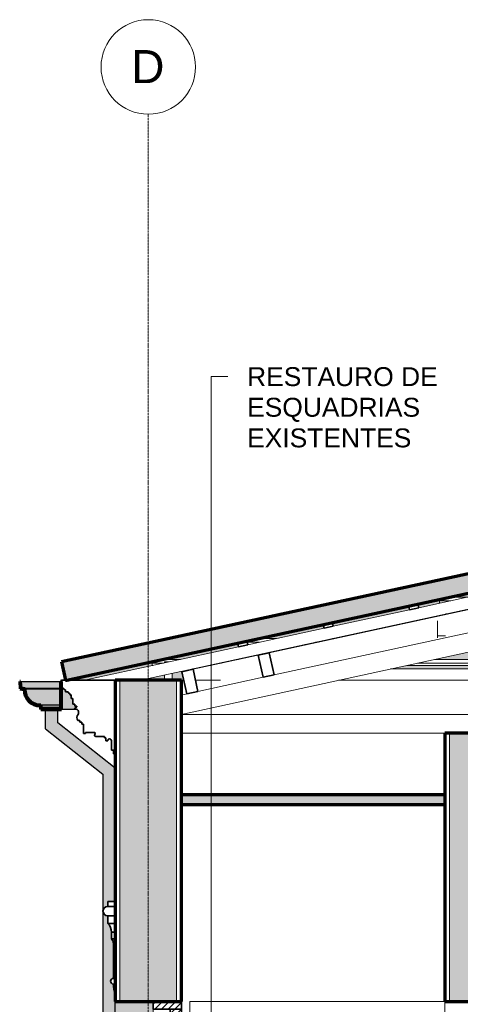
# Model space of a CAD drawing. Header units: millimetres. Extents: x -21497 to 35032, y -1993 to 8822.
# Tile 2 of 25: x -18854 to -16522, y 3615 to 8822. Entities that reach past the tile are written whole.
import ezdxf

# ---------------------------------------------------------------- set-up
doc = ezdxf.new("R2010")
doc.units = ezdxf.units.MM
doc.linetypes.add('_Traço - ponto', pattern=[16, 12, -2, 0, -2])
for name, color, linetype, lineweight in [('A-CLNG', 13, 'Continuous', 25), ('A-CLNG-PATT', 13, 'Continuous', 25), ('A-DOOR', 31, 'Continuous', 18), ('A-GENM', 13, 'Continuous', 18), ('A-GLAZ-CWMG', 51, 'Continuous', 18), ('A-ROOF', 132, 'Continuous', 25), ('A-ROOF-MCUT', 132, 'Continuous', 70), ('A-ROOF-OTLN', 132, 'Continuous', 25), ('A-ROOF-PATT', 132, 'Continuous', 25), ('A-WALL', 113, 'Continuous', 18), ('A-WALL-PATT', 111, 'Continuous', 70), ('G-ANNO-TEXT', 231, 'Continuous', 9), ('S-GRID', 1, 'Continuous', 9), ('S-GRID-IDEN', 1, 'Continuous', 9)]:
    doc.layers.add(name, color=color, linetype=linetype, lineweight=lineweight)
doc.styles.add('Arial_2', font='arial.ttf', dxfattribs={"height": 175})
doc.styles.add('Arial_3', font='arial.ttf', dxfattribs={"height": 100})
pattern_1 = [(45, (-9383.743, 3294.04), (-17.67767, 17.67767), [])]

# ---------------------------------------------------------------- blocks, each defined once
blk = doc.blocks.new('Door_CV_Sem Chanfre - Door_CV_Sem Chanfre-4335708-CORTE E - MANTER _ CONSTRUIR')
at = {"layer": 'A-DOOR'}
h = blk.add_hatch(dxfattribs=at)
h.set_pattern_fill('FP_1', color=256, style=0, pattern_type=2)
h.set_pattern_definition(pattern_1)
h.paths.add_polyline_path([(-18148.5, 3590), (-17998.5, 3590), (-17998.5, 3630), (-18148.5, 3630)], flags=0)
h = blk.add_hatch(dxfattribs=at)
h.set_pattern_fill('FP_1', color=256, style=0, pattern_type=2)
h.set_pattern_definition(pattern_1)
h.paths.add_polyline_path([(-17998.5, 1030), (-17998.5, 1130), (-18008.5, 1130), (-18008.5, 1840), (-17998.5, 1840), (-17998.5, 1940), (-18058.5, 1940), (-18058.5, 1840), (-18048.5, 1840), (-18048.5, 1130), (-18058.5, 1130), (-18058.5, 1030)], flags=0)
h.paths.add_polyline_path([(-17998.5, 2235), (-17998.5, 2245), (-18058.5, 2245), (-18058.5, 2235)], flags=0)
h.paths.add_polyline_path([(-18058.5, 2540), (-17998.5, 2540), (-17998.5, 2550), (-18058.5, 2550)], flags=0)
h.paths.add_polyline_path([(-17998.5, 2845), (-17998.5, 2855), (-18058.5, 2855), (-18058.5, 2845)], flags=0)
h.paths.add_polyline_path([(-17998.5, 3150), (-17998.5, 3250), (-18008.5, 3250), (-18008.5, 3490), (-17998.5, 3490), (-17998.5, 3590), (-18058.5, 3590), (-18058.5, 3490), (-18048.5, 3490), (-18048.5, 3250), (-18058.5, 3250), (-18058.5, 3150)], flags=0)
at = {"layer": 'A-DOOR', "lineweight": 35}
for p, q in [((-18148.5, 3630), (-18148.5, 3590)), ((-17998.5, 3630), (-18148.5, 3630)), ((-17998.5, 3590), (-17998.5, 3630)), ((-18148.5, 3590), (-17998.5, 3590)), ((-17998.5, 3590), (-18058.5, 3590)), ((-18058.5, 3590), (-18058.5, 3490)), ((-17998.5, 3490), (-17998.5, 3590)), ((-18058.5, 3490), (-18048.5, 3490)), ((-18048.5, 3490), (-18048.5, 3250)), ((-18008.5, 3250), (-18008.5, 3490)), ((-18008.5, 3490), (-17998.5, 3490)), ((-18048.5, 3250), (-18058.5, 3250)), ((-18058.5, 3250), (-18058.5, 3150)), ((-17998.5, 3250), (-18008.5, 3250)), ((-17998.5, 3150), (-17998.5, 3250)), ((-18058.5, 3150), (-17998.5, 3150)), ((-18026, 3150), (-18031, 3150)), ((-18031, 3150), (-18031, 2855)), ((-18026, 2855), (-18026, 3150)), ((-17998.5, 2855), (-18058.5, 2855)), ((-18058.5, 2855), (-18058.5, 2845)), ((-18058.5, 2845), (-17998.5, 2845)), ((-18031, 2855), (-18026, 2855)), ((-18026, 2845), (-18031, 2845)), ((-18031, 2845), (-18031, 2550)), ((-18026, 2550), (-18026, 2845)), ((-17998.5, 2845), (-17998.5, 2855)), ((-17998.5, 2550), (-18058.5, 2550)), ((-18058.5, 2550), (-18058.5, 2540)), ((-18058.5, 2540), (-17998.5, 2540)), ((-18031, 2550), (-18026, 2550)), ((-18026, 2540), (-18031, 2540)), ((-18031, 2540), (-18031, 2245)), ((-18026, 2245), (-18026, 2540)), ((-17998.5, 2540), (-17998.5, 2550)), ((-17998.5, 2245), (-18058.5, 2245)), ((-18058.5, 2245), (-18058.5, 2235)), ((-18031, 2245), (-18026, 2245)), ((-17998.5, 2235), (-17998.5, 2245)), ((-18058.5, 2235), (-17998.5, 2235)), ((-18026, 2235), (-18031, 2235)), ((-18031, 2235), (-18031, 1940)), ((-18026, 1940), (-18026, 2235)), ((-17998.5, 1940), (-18058.5, 1940)), ((-18058.5, 1940), (-18058.5, 1840)), ((-18031, 1940), (-18026, 1940)), ((-17998.5, 1840), (-17998.5, 1940)), ((-18058.5, 1840), (-18048.5, 1840)), ((-18048.5, 1840), (-18048.5, 1130)), ((-18008.5, 1130), (-18008.5, 1840)), ((-18008.5, 1840), (-17998.5, 1840)), ((-18048.5, 1130), (-18058.5, 1130)), ((-18058.5, 1130), (-18058.5, 1030)), ((-17998.5, 1130), (-18008.5, 1130)), ((-17998.5, 1030), (-17998.5, 1130)), ((-18058.5, 1030), (-17998.5, 1030))]:
    blk.add_line(p, q, dxfattribs=at)
at = {"layer": 'A-DOOR'}
for p, q in [((-18148.5, 1030), (-18148.5, 3590)), ((-18058.5, 3250), (-18058.5, 3490)), ((-17998.5, 3490), (-17998.5, 3250)), ((-18058.5, 2855), (-18058.5, 3150)), ((-17998.5, 3150), (-17998.5, 2855)), ((-18058.5, 2550), (-18058.5, 2845)), ((-17998.5, 2845), (-17998.5, 2550)), ((-18058.5, 2245), (-18058.5, 2540)), ((-17998.5, 2540), (-17998.5, 2245)), ((-18058.5, 1940), (-18058.5, 2235)), ((-17998.5, 2235), (-17998.5, 1940)), ((-18058.5, 1130), (-18058.5, 1840)), ((-17998.5, 1840), (-17998.5, 1130))]:
    blk.add_line(p, q, dxfattribs=at)
blk = doc.blocks.new('Rectangular Mullion - 2x5 cm-4253627-CORTE E - MANTER _ CONSTRUIR')
at = {"layer": 'A-GLAZ-CWMG'}
for p, q in [((-18153.5, 5419.4), (-18153.5, 5426.8)), ((-18153.5, 5407.2), (-18153.5, 5419.4)), ((-18092.8, 5419.4), (-18153.5, 5419.4)), ((-18098.3, 5438.8), (-18003.4, 5438.8)), ((-17786.1, 5419.4), (-17795.6, 5419.4)), ((-17706.2, 5438.8), (-17696.7, 5438.8)), ((-16474.7, 5419.4), (-16748.5, 5419.4)), ((-16659, 5438.8), (-16474.7, 5438.8)), ((-16434.7, 5438.8), (-15937.2, 5438.8)), ((-15937.2, 5419.4), (-16434.7, 5419.4)), ((-15858.6, 5419.4), (-15897.2, 5419.4)), ((-15761.4, 5438.8), (-15399.7, 5438.8)), ((-15399.7, 5419.4), (-15705, 5419.4)), ((-15359.7, 5438.8), (-15186, 5438.8)), ((-15186, 5419.4), (-15359.7, 5419.4)), ((-15036, 5438.8), (-14862.2, 5438.8)), ((-14862.2, 5419.4), (-15036, 5419.4)), ((-14822.2, 5438.8), (-14460.6, 5438.8)), ((-14517, 5419.4), (-14822.2, 5419.4)), ((-14324.8, 5419.4), (-14363.4, 5419.4)), ((-14284.8, 5438.8), (-13787.3, 5438.8)), ((-13787.3, 5419.4), (-14284.8, 5419.4)), ((-13747.3, 5438.8), (-13562.9, 5438.8)), ((-13473.5, 5419.4), (-13747.3, 5419.4)), ((-13091.3, 5438.8), (-13049.1, 5438.8)), ((-12959.7, 5419.4), (-13001.9, 5419.4)), ((-12218.6, 5438.8), (-12124.4, 5438.8)), ((-12068.5, 5419.4), (-12129.2, 5419.4)), ((-12068.5, 5426.7), (-12068.5, 5419.4)), ((-12068.5, 5419.4), (-12068.5, 5407.2)), ((-18153.5, 5407.2), (-18148.7, 5407.2)), ((-17851.5, 5407.2), (-17842, 5407.2)), ((-16804.4, 5407.2), (-16474.7, 5407.2)), ((-16434.7, 5407.2), (-15937.2, 5407.2)), ((-15897.2, 5407.2), (-15823.4, 5407.2)), ((-15669.8, 5407.2), (-15399.7, 5407.2)), ((-15359.7, 5407.2), (-15186, 5407.2)), ((-15036, 5407.2), (-14862.2, 5407.2)), ((-14822.2, 5407.2), (-14552.2, 5407.2)), ((-14398.6, 5407.2), (-14324.8, 5407.2)), ((-14284.8, 5407.2), (-13787.3, 5407.2)), ((-13747.3, 5407.2), (-13417.6, 5407.2)), ((-12946, 5407.2), (-12903.8, 5407.2)), ((-12073.3, 5407.2), (-12068.5, 5407.2))]:
    blk.add_line(p, q, dxfattribs=at)
blk = doc.blocks.new('Rectangular Mullion - 2x5 cm-4253628-CORTE E - MANTER _ CONSTRUIR')
at = {"layer": 'A-GLAZ-CWMG', "lineweight": 35}
for p, q in [((-17651, 5535.7), (-17699.8, 5525.1)), ((-17699.8, 5525.1), (-17695.6, 5505.5)), ((-17646.7, 5516.1), (-17651, 5535.7)), ((-17695.6, 5505.5), (-17646.7, 5516.1))]:
    blk.add_line(p, q, dxfattribs=at)
blk = doc.blocks.new('Rectangular Mullion - 2x5 cm-4253642-CORTE E - MANTER _ CONSTRUIR')
at = {"layer": 'A-GLAZ-CWMG'}
for p, q in [((-17646.4, 5529.4), (-17646.4, 5536.8)), ((-17646.4, 5517.3), (-17646.4, 5529.4)), ((-17585.7, 5529.4), (-17646.4, 5529.4)), ((-17591.2, 5548.8), (-17496.3, 5548.8)), ((-17279, 5529.4), (-17288.6, 5529.4)), ((-17199.1, 5548.8), (-17189.6, 5548.8)), ((-16178.1, 5529.4), (-16241.4, 5529.4)), ((-15937.2, 5529.4), (-16024.5, 5529.4)), ((-15399.7, 5529.4), (-15897.2, 5529.4)), ((-15186, 5529.4), (-15359.7, 5529.4)), ((-14862.2, 5529.4), (-15036, 5529.4)), ((-14324.8, 5529.4), (-14822.2, 5529.4)), ((-14197.5, 5529.4), (-14284.8, 5529.4)), ((-13980.6, 5529.4), (-14043.9, 5529.4)), ((-13579.4, 5548.8), (-13556.2, 5548.8)), ((-13466.8, 5529.4), (-13508.9, 5529.4)), ((-12725.7, 5548.8), (-12631.5, 5548.8)), ((-12575.6, 5529.4), (-12636.3, 5529.4)), ((-12575.6, 5536.7), (-12575.6, 5529.4)), ((-12575.6, 5529.4), (-12575.6, 5517.3)), ((-17646.4, 5517.3), (-17641.6, 5517.3)), ((-17344.5, 5517.3), (-17334.9, 5517.3)), ((-16297.3, 5517.3), (-16142.9, 5517.3)), ((-15989.3, 5517.3), (-15937.2, 5517.3)), ((-15897.2, 5517.3), (-15399.7, 5517.3)), ((-15359.7, 5517.3), (-15186, 5517.3)), ((-15036, 5517.3), (-14862.2, 5517.3)), ((-14822.2, 5517.3), (-14324.8, 5517.3)), ((-14284.8, 5517.3), (-14232.7, 5517.3)), ((-14079.1, 5517.3), (-13924.7, 5517.3)), ((-13453, 5517.3), (-13410.9, 5517.3)), ((-12580.4, 5517.3), (-12575.6, 5517.3))]:
    blk.add_line(p, q, dxfattribs=at)
blk = doc.blocks.new('Rectangular Mullion - 2x5 cm-4253644-CORTE E - MANTER _ CONSTRUIR')
at = {"layer": 'A-GLAZ-CWMG'}
for p, q in [((-16632.2, 5749.4), (-16632.2, 5756.8)), ((-16632.2, 5737.3), (-16632.2, 5749.4)), ((-16571.5, 5749.4), (-16632.2, 5749.4)), ((-16632.2, 5737.3), (-16627.4, 5737.3)), ((-16577, 5768.8), (-16482.1, 5768.8)), ((-16330.3, 5737.3), (-16320.8, 5737.3)), ((-16264.9, 5749.4), (-16274.4, 5749.4)), ((-16185, 5768.8), (-16175.4, 5768.8)), ((-15283.1, 5737.3), (-15186, 5737.3)), ((-15186, 5749.4), (-15227.2, 5749.4)), ((-14994.8, 5749.4), (-15036, 5749.4)), ((-15036, 5737.3), (-14938.9, 5737.3)), ((-14612.5, 5768.8), (-14570.4, 5768.8)), ((-14480.9, 5749.4), (-14523.1, 5749.4)), ((-14467.2, 5737.3), (-14425, 5737.3)), ((-13739.9, 5768.8), (-13645.6, 5768.8)), ((-13589.7, 5749.4), (-13650.4, 5749.4)), ((-13594.5, 5737.3), (-13589.7, 5737.3)), ((-13589.7, 5756.7), (-13589.7, 5749.4)), ((-13589.7, 5749.4), (-13589.7, 5737.3))]:
    blk.add_line(p, q, dxfattribs=at)
blk = doc.blocks.new('Rectangular Mullion - 2x5 cm-4253647-CORTE E - MANTER _ CONSTRUIR')
at = {"layer": 'A-GLAZ-CWMG', "lineweight": 35}
for p, q in [((-17198.6, 5633.8), (-17247.4, 5623.2)), ((-17194.3, 5614.3), (-17198.6, 5633.8)), ((-17247.4, 5623.2), (-17243.2, 5603.7)), ((-17243.2, 5603.7), (-17194.3, 5614.3))]:
    blk.add_line(p, q, dxfattribs=at)
blk = doc.blocks.new('Rectangular Mullion - 2x5 cm-4253648-CORTE E - MANTER _ CONSTRUIR')
at = {"layer": 'A-GLAZ-CWMG', "lineweight": 35}
for p, q in [((-16746.1, 5732), (-16795, 5721.4)), ((-16741.9, 5712.4), (-16746.1, 5732)), ((-16795, 5721.4), (-16790.8, 5701.8)), ((-16790.8, 5701.8), (-16741.9, 5712.4))]:
    blk.add_line(p, q, dxfattribs=at)
blk = doc.blocks.new('Rectangular Mullion - 6x12 cm-3933650-CORTE E - MANTER _ CONSTRUIR')
at = {"layer": 'A-GLAZ-CWMG'}
for p, q in [((-16597.7, 5679.3), (-16588.2, 5679.3)), ((-15550.6, 5679.3), (-15186, 5679.3)), ((-15036, 5679.3), (-14671.4, 5679.3)), ((-14199.8, 5679.3), (-14157.6, 5679.3)), ((-16642.5, 5667.5), (-16642.5, 5669.5)), ((-16642.5, 5562.8), (-16642.5, 5643.4)), ((-16642.5, 5553.8), (-16642.5, 5562.8)), ((-16600.8, 5562.8), (-16642.5, 5562.8)), ((-15186, 5562.8), (-16087.2, 5562.8)), ((-16079.4, 5548.3), (-15186, 5548.3)), ((-14134.8, 5562.8), (-15036, 5562.8)), ((-15036, 5548.3), (-14142.5, 5548.3)), ((-13621, 5562.8), (-13663.2, 5562.8)), ((-13596.1, 5548.3), (-13579.4, 5548.3)), ((-13579.4, 5553.8), (-13579.4, 5548.3))]:
    blk.add_line(p, q, dxfattribs=at)
blk = doc.blocks.new('Rectangular Mullion - 4x6_3-3925204-CORTE E - MANTER _ CONSTRUIR')
at = {"layer": 'A-GLAZ-CWMG'}
for p, q in [((-18067.2, 5426), (-18087.2, 5426)), ((-18087.2, 5426), (-18087.2, 5420.6)), ((-18062.3, 5426), (-18067.2, 5426)), ((-18047.2, 5328.7), (-18047.2, 5364.8)), ((-18087.2, 5328.7), (-18087.2, 5356.1))]:
    blk.add_line(p, q, dxfattribs=at)
blk = doc.blocks.new('Rectangular Mullion - 4x6_3-3931011-CORTE E - MANTER _ CONSTRUIR')
at = {"layer": 'A-GLAZ-CWMG'}
for p, q in [((-15384.6, 6006.9), (-15106.8, 6067.2)), ((-15106.8, 6067.2), (-15093.4, 6005.6)), ((-18213.6, 5328.7), (-15093.4, 6005.6)), ((-15837.1, 5908.8), (-15433.5, 5996.3)), ((-16289.5, 5810.6), (-15885.9, 5898.2)), ((-16741.9, 5712.5), (-16338.3, 5800)), ((-17194.3, 5614.3), (-16790.8, 5701.9)), ((-17646.7, 5516.1), (-17243.2, 5603.7)), ((-18510.7, 5328.7), (-17695.6, 5505.5)), ((-18587.1, 5247.7), (-18589.2, 5257.4)), ((-18587.1, 5247.7), (-18582.3, 5248.7))]:
    blk.add_line(p, q, dxfattribs=at)
blk = doc.blocks.new('Rectangular Mullion - 6x12 cm 2-4082039-CORTE E - MANTER _ CONSTRUIR')
at = {"layer": 'A-GLAZ-CWMG'}
for p, q in [((-16427.4, 5714.1), (-17532.9, 5474.3)), ((-17591.5, 5461.6), (-17600.1, 5459.7))]:
    blk.add_line(p, q, dxfattribs=at)
blk = doc.blocks.new('Rectangular Mullion - 6x12 cm-4082038-CORTE E - MANTER _ CONSTRUIR')
at = {"layer": 'A-GLAZ-CWMG', "lineweight": 35}
for p, q in [((-17532.9, 5474.3), (-17591.5, 5461.6)), ((-17507.4, 5357), (-17532.9, 5474.3)), ((-17591.5, 5461.6), (-17566.1, 5344.3)), ((-17566.1, 5344.3), (-17507.4, 5357))]:
    blk.add_line(p, q, dxfattribs=at)
blk = doc.blocks.new('Rectangular Mullion - 6x12 cm-3933674-CORTE E - MANTER _ CONSTRUIR')
at = {"layer": 'A-GLAZ-CWMG'}
for p, q in [((-17984.1, 5376.4), (-17984.1, 5378.5)), ((-17939.2, 5388.2), (-17929.7, 5388.2)), ((-16892.1, 5388.2), (-15768.1, 5388.2)), ((-15614.6, 5388.2), (-15186, 5388.2)), ((-15036, 5388.2), (-14607.4, 5388.2)), ((-14453.9, 5388.2), (-13329.9, 5388.2)), ((-12858.3, 5388.2), (-12816.1, 5388.2))]:
    blk.add_line(p, q, dxfattribs=at)
blk = doc.blocks.new('tesoura3 - tesoura-4028632-CORTE E - MANTER _ CONSTRUIR')
at = {"layer": 'A-GENM'}
for p, q in [((-15115.4, 6066.3), (-15186, 6066.3)), ((-15186, 6066.3), (-15186, 6050)), ((-15036, 6066.3), (-15106.6, 6066.3)), ((-15036, 6050), (-15036, 6066.3)), ((-15186, 5985.5), (-15186, 5976.4)), ((-15036, 5859.6), (-15036, 5985.5)), ((-15220.6, 5853.2), (-16334.7, 5611.5)), ((-15159.9, 5764), (-15186, 5860.7)), ((-15035.7, 5860.6), (-15060, 5763.6)), ((-15017.6, 5856.7), (-15035.7, 5860.6)), ((-13844.9, 5602.3), (-14959, 5844)), ((-17998.5, 5148.2), (-15159.9, 5764)), ((-15186, 5758.4), (-15186, 5147.8)), ((-15060, 5763.6), (-12303.5, 5165.5)), ((-15036, 5147.8), (-15036, 5758.4)), ((-16393.4, 5598.7), (-17507.4, 5357)), ((-12672.2, 5347.9), (-13786.3, 5589.6)), ((-16202.6, 5537.8), (-15186, 5187.8)), ((-15186, 5240.7), (-16108.4, 5558.3)), ((-14113.6, 5558.3), (-15036, 5240.7)), ((-15036, 5187.8), (-14019.4, 5537.8)), ((-17566.1, 5344.3), (-17911.3, 5269.4)), ((-12303.4, 5267.8), (-12613.6, 5335.1)), ((-17969.9, 5256.7), (-17998.5, 5250.5)), ((-15186, 5187.8), (-15186, 5240.7)), ((-15036, 5240.7), (-15036, 5187.8)), ((-12303.5, 5147.8), (-17998.5, 5147.8)), ((-15186, 5147.8), (-15036, 5147.8))]:
    blk.add_line(p, q, dxfattribs=at)
blk = doc.blocks.new('Rectangular Mullion - 6x12 cm 2-4082040-CORTE E - MANTER _ CONSTRUIR')
at = {"layer": 'A-GLAZ-CWMG'}
blk.add_line((-17600.1, 5459.7), (-17936.7, 5386.7), dxfattribs=at)
blk = doc.blocks.new('Rectangular Mullion - 6x12 cm-4082041-CORTE E - MANTER _ CONSTRUIR')
at = {"layer": 'A-GLAZ-CWMG', "lineweight": 35}
for p, q in [((-17936.7, 5386.7), (-17995.3, 5374)), ((-17995.3, 5374), (-17969.9, 5256.7)), ((-17911.3, 5269.4), (-17936.7, 5386.7)), ((-17969.9, 5256.7), (-17911.3, 5269.4))]:
    blk.add_line(p, q, dxfattribs=at)
blk = doc.blocks.new('ornamento esquadrias - ornamento esquadrias-4133635-CORTE E - MANTER _ CONSTRUIR')
at = {"layer": 'A-GENM', "lineweight": 35}
for p, q in [((-18388.5, 4158), (-18388.5, 4133)), ((-18348.5, 4158), (-18388.5, 4158)), ((-18348.5, 4133), (-18388.5, 4133)), ((-18388.5, 4133), (-18348.5, 4133)), ((-18348.5, 4133), (-18348.5, 4158)), ((-18348.5, 4083), (-18348.5, 4133)), ((-18388.5, 4083), (-18348.5, 4083)), ((-18388.5, 4083), (-18388.5, 4043)), ((-18348.5, 4083), (-18388.5, 4083)), ((-18348.5, 4043), (-18348.5, 4083)), ((-18348.5, 4043), (-18388.5, 4043)), ((-18388.5, 4043), (-18348.5, 4043)), ((-18348.5, 3996.3), (-18348.5, 4043)), ((-18368.5, 3996.3), (-18348.5, 3996.3)), ((-18368.5, 3996.3), (-18368.5, 3961.3)), ((-18348.5, 3996.3), (-18368.5, 3996.3)), ((-18348.5, 3961.3), (-18368.5, 3961.3)), ((-18368.5, 3961.3), (-18348.5, 3961.3)), ((-18348.5, 3961.3), (-18348.5, 3996.3)), ((-18348.5, 3938), (-18348.5, 3961.3)), ((-18358.5, 3938), (-18358.5, 3752.1)), ((-18348.5, 3938), (-18358.5, 3938)), ((-18358.5, 3938), (-18348.5, 3938)), ((-18348.5, 3669.1), (-18348.5, 3938))]:
    blk.add_line(p, q, dxfattribs=at)
at = {"layer": 'A-GENM'}
blk.add_line((-18412.3, 4106.4), (-18413.4, 4106.4), dxfattribs=at)
at = {"layer": 'A-GENM', "lineweight": 35}
for centre, radius, start, end in [((-18388.5, 4108), 25, 90, 270), ((-18429.3, 3997.9), 60.8, 358.5402, 47.8736), ((-18395.1, 3936.1), 36.7, 2.8606, 43.4472), ((-18358.5, 3737.1), 15, 90, 270), ((-18221.3, 3720.6), 137.2, 179.3469, 202.0203)]:
    blk.add_arc(centre, radius, start, end, dxfattribs=at)
at = {"layer": 'A-GENM'}
for points, knots in [([(-18413.4, 4106.4), (-18413.6, 4108), (-18413.5, 4110.4), (-18412.9, 4113.7), (-18412.3, 4115.8), (-18411.6, 4117.5), (-18410.9, 4119.2), (-18410, 4120.9), (-18408.9, 4122.5), (-18407.7, 4124.1), (-18406.2, 4125.7), (-18404.7, 4127.1), (-18403.9, 4127.7), (-18403.7, 4127.8)], [0, 0, 0, 0, 0.1428571, 0.2142857, 0.2857143, 0.3214286, 0.3571429, 0.4285714, 0.4642857, 0.5, 0.5714286, 0.625, 0.6398573, 0.6398573, 0.6398573, 0.6398573]), ([(-18402.8, 4128.5), (-18402.6, 4128.6), (-18401.2, 4129.6), (-18398.9, 4130.8), (-18395.8, 4132), (-18392.7, 4132.7), (-18390.2, 4133), (-18388.5, 4133)], [0.6668937, 0.6668937, 0.6668937, 0.6668937, 0.6785714, 0.7857143, 0.8392857, 0.8928571, 1, 1, 1, 1]), ([(-18412.4, 4100.6), (-18412.4, 4100.8), (-18412.6, 4101.4), (-18412.8, 4102.3), (-18413.3, 4104.2), (-18413.4, 4105.6), (-18413.4, 4106.4)], [0.7916781, 0.7916781, 0.7916781, 0.7916781, 0.8125, 0.84375, 0.875, 1, 1, 1, 1]), ([(-18388.5, 4083), (-18390.2, 4083), (-18393.6, 4083.4), (-18398.4, 4084.9), (-18402.9, 4087.3), (-18406.7, 4090.7), (-18409.4, 4094.1), (-18410.8, 4096.6), (-18411.4, 4098.1), (-18411.9, 4099.2), (-18412.1, 4099.9), (-18412.3, 4100.3)], [0, 0, 0, 0, 0.125, 0.25, 0.375, 0.5, 0.625, 0.6875, 0.71875, 0.75, 0.7815481, 0.7815481, 0.7815481, 0.7815481]), ([(-18361.6, 3951), (-18361.6, 3951), (-18361.5, 3950.8), (-18361.4, 3950.5), (-18361.3, 3950.2)], [-0.4178293, -0.4178293, -0.4178293, -0.4178293, -0.41666667, -0.38785965, -0.38785965, -0.38785965, -0.38785965])]:
    blk.add_open_spline(points, degree=3, knots=knots, dxfattribs=at)
blk = doc.blocks.new('Generic Models 1 - Generic Models 24-4258923-CORTE E - MANTER _ CONSTRUIR')
at = {"layer": 'A-GENM', "lineweight": 25}
blk.add_hatch(color=254, dxfattribs=at).paths.add_polyline_path([(-18433.5, 867.5), (-18433.5, 1230), (-18348.5, 1315), (-18348.5, 3669.1), (-18356.1, 3695.1), (-18358.5, 3722.1), (-18369.1, 3726.5), (-18373.5, 3737.1), (-18369.1, 3747.7), (-18358.5, 3752.1), (-18358.5, 3938), (-18361.4, 3950.5), (-18368.5, 3961.3), (-18368.5, 3996.4), (-18373.4, 4021.9), (-18388.5, 4043), (-18388.5, 4083), (-18403.2, 4087.8), (-18412.3, 4100.3), (-18412.3, 4115.7), (-18403.2, 4128.2), (-18388.5, 4133), (-18388.5, 4158), (-18348.5, 4158), (-18348.5, 4864.4), (-18651.9, 5103.8), (-18651.9, 5173.8), (-18716.9, 5173.8), (-18716.9, 5072.3), (-18413.5, 4832.9), (-18413.5, 1341.9), (-18498.5, 1256.9), (-18498.5, 907.5), (-18533.5, 907.5), (-18533.5, 867.5), (-18458.5, 867.5)], flags=0)
at = {"layer": 'A-GENM', "color": 5, "lineweight": 25}
for p, q in [((-18716.9, 5072.3), (-18716.9, 5173.8)), ((-18651.9, 5103.8), (-18651.9, 5173.8)), ((-18348.5, 4864.4), (-18651.9, 5103.8)), ((-18716.9, 5072.3), (-18413.5, 4832.9)), ((-18413.5, 4832.9), (-18413.5, 1341.9))]:
    blk.add_line(p, q, dxfattribs=at)
blk = doc.blocks.new('ORNAMENTO SUPERIOR - ORNAMENTO SUPERIOR-4323885-CORTE E - MANTER _ CONSTRUIR')
at = {"layer": 'A-GENM', "lineweight": 35}
for p, q in [((-18348.2, 5328.7), (-18632.3, 5328.7)), ((-18632.3, 5328.7), (-18632.3, 5287.4)), ((-18348.2, 4938.7), (-18348.2, 5328.7)), ((-18632.3, 5287.4), (-18622.3, 5287.4)), ((-18622.3, 5287.4), (-18622.3, 5282.4)), ((-18622.3, 5282.4), (-18617.3, 5282.4)), ((-18617.3, 5282.4), (-18617.3, 5277.4)), ((-18617.3, 5277.4), (-18612.3, 5277.4)), ((-18612.3, 5277.4), (-18612.3, 5267.4)), ((-18612.3, 5267.4), (-18597.3, 5267.4)), ((-18597.3, 5267.4), (-18597.3, 5262.4)), ((-18597.3, 5262.4), (-18592.3, 5262.4)), ((-18592.3, 5262.4), (-18592.3, 5257.4)), ((-18592.3, 5257.4), (-18587.3, 5257.4)), ((-18587.3, 5257.4), (-18587.3, 5252.4)), ((-18587.3, 5252.4), (-18582.3, 5252.4)), ((-18582.3, 5252.4), (-18582.3, 5232.4)), ((-18582.3, 5232.4), (-18572.3, 5232.4)), ((-18572.3, 5232.4), (-18572.3, 5202.4)), ((-18572.3, 5202.4), (-18562.3, 5202.4)), ((-18552.3, 5187.4), (-18566, 5176.7)), ((-18562.3, 5202.4), (-18562.3, 5192.4)), ((-18562.3, 5192.4), (-18552.3, 5192.4)), ((-18552.3, 5192.4), (-18552.3, 5187.4)), ((-18546.2, 5116.7), (-18536.2, 5116.7)), ((-18536.2, 5116.7), (-18536.2, 5106.7)), ((-18536.2, 5106.7), (-18526.2, 5106.7)), ((-18526.2, 5106.7), (-18526.2, 5096.7)), ((-18526.2, 5096.7), (-18516.2, 5096.7)), ((-18516.2, 5096.7), (-18516.2, 5046.7)), ((-18506.2, 5046.7), (-18506.2, 5051.7)), ((-18506.2, 5051.7), (-18456.2, 5051.7)), ((-18516.2, 5046.7), (-18506.2, 5046.7)), ((-18452.1, 5031.7), (-18406.2, 5031.7)), ((-18406.2, 5031.7), (-18406.2, 5023.7)), ((-18406.2, 5023.7), (-18398.2, 5023.7)), ((-18398.2, 5023.7), (-18398.2, 5008.7)), ((-18398.2, 5008.7), (-18388.2, 5008.7)), ((-18368.2, 5009.1), (-18368.2, 4958.7)), ((-18368.2, 4958.7), (-18358.2, 4958.7)), ((-18358.2, 4958.7), (-18358.2, 4938.7)), ((-18358.2, 4938.7), (-18348.2, 4938.7))]:
    blk.add_line(p, q, dxfattribs=at)
for centre, radius, start, end in [((-18561.2, 5158.3), 19, 325.4597, 104.5403), ((-18529.3, 5131.7), 22.6, 135.8597, 221.7664), ((-18461.7, 5046.7), 7.42, 317.6422, 42.3578), ((-18452.1, 5037.5), 5.84, 134.5404, 270), ((-18378.2, 5009.1), 10, 0, 182.8227)]:
    blk.add_arc(centre, radius, start, end, dxfattribs=at)
blk = doc.blocks.new('Grid - Head Grid-11506-CORTE E - MANTER _ CONSTRUIR')
at = {"layer": 'S-GRID-IDEN'}
blk.add_circle((-673.5, 8571.9), 250, dxfattribs=at)

msp = doc.modelspace()

# ---------------------------------------------------------------- hatches: boundary and pattern name
at = {"layer": 'A-CLNG-PATT', "lineweight": 18}
msp.add_hatch(color=171, dxfattribs=at).paths.add_polyline_path([(-17998.492, 4671.934), (-16603.492, 4671.934), (-16603.492, 4721.934), (-17998.492, 4721.934)], flags=0)
at = {"layer": 'A-ROOF-OTLN'}
for points in [[(-18831.451, 5286.726), (-18638.899, 5286.726), (-18638.899, 5322.609), (-18849.46, 5322.173), (-18846.359, 5286.726)], [(-18633.899, 5173.798), (-18550.74, 5173.798), (-18551.188, 5174.438), (-18566.006, 5176.69), (-18552.311, 5187.389), (-18552.745, 5192.389), (-18562.311, 5192.389), (-18562.311, 5202.389), (-18572.311, 5202.389), (-18572.311, 5232.389), (-18582.311, 5232.389), (-18582.311, 5248.705), (-18587.074, 5247.672), (-18589.182, 5257.389), (-18592.311, 5257.389), (-18592.311, 5262.389), (-18597.311, 5262.389), (-18597.311, 5267.389), (-18612.311, 5267.389), (-18612.311, 5277.389), (-18617.311, 5277.389), (-18617.311, 5282.389), (-18622.311, 5282.389), (-18622.311, 5287.389), (-18632.311, 5287.389), (-18632.311, 5322.738), (-18633.899, 5322.738), (-18633.899, 5178.798)], [(-18826.345, 5283.198), (-18638.899, 5283.198), (-18638.899, 5286.726), (-18845.082, 5286.501), (-18831.451, 5284.098)], [(-18657.874, 5198.603), (-18638.899, 5198.603), (-18638.899, 5283.198), (-18826.345, 5283.198), (-18822.653, 5256.529), (-18821.324, 5252.588), (-18810.432, 5231.265), (-18791.83, 5213.384), (-18789.069, 5211.707), (-18768.365, 5202.277), (-18765.48, 5201.363), (-18738.202, 5198.603)], [(-18638.899, 5178.798), (-18638.899, 5198.603), (-18741.694, 5198.603), (-18738.202, 5178.798), (-18657.874, 5178.798)]]:
    msp.add_hatch(color=254, dxfattribs=at).paths.add_polyline_path(points, flags=0)
at = {"layer": 'A-ROOF-PATT', "lineweight": 18}
msp.add_hatch(color=171, dxfattribs=at).paths.add_polyline_path([(-18605.64, 5328.7), (-15111.326, 6086.799), (-11617.311, 5328.765), (-11610.409, 5328.765), (-11589.517, 5425.061), (-15111.326, 6189.125), (-18632.466, 5425.206), (-18611.529, 5328.7)], flags=0)
at = {"layer": 'A-ROOF-PATT'}
h = msp.add_hatch(color=254, dxfattribs=at)
h.paths.add_polyline_path([(-18605.64, 5328.7), (-18510.732, 5328.7), (-18148.68, 5407.248), (-18153.486, 5407.248), (-18153.486, 5426.796), (-18600.432, 5329.83)], flags=0)
h.paths.add_polyline_path([(-11621.552, 5328.7), (-11617.311, 5328.765), (-12011.266, 5414.234), (-12015.415, 5394.689), (-11709.672, 5328.7), (-11654.95, 5328.7)], flags=0)
h.paths.add_polyline_path([(-12055.676, 5328.7), (-12008.693, 5328.765), (-12055.676, 5338.958), (-12055.676, 5328.765)], flags=0)
h.paths.add_polyline_path([(-18023.492, 5328.7), (-17985.526, 5328.7), (-17995.35, 5373.981), (-17984.053, 5376.432), (-17984.053, 5378.498), (-18047.183, 5364.802), (-18047.183, 5328.7)], flags=0)
h.paths.add_polyline_path([(-18087.183, 5328.7), (-18087.183, 5356.124), (-18213.59, 5328.7)], flags=0)
h.paths.add_polyline_path([(-14453.851, 5388.223), (-14324.758, 5388.223), (-14324.758, 5407.248), (-14398.6, 5407.248)], flags=0)
h.paths.add_polyline_path([(-14019.417, 5388.223), (-13787.268, 5388.223), (-13787.268, 5407.248), (-14284.758, 5407.248), (-14284.758, 5388.223)], flags=0)
h.paths.add_polyline_path([(-13747.268, 5388.223), (-13329.919, 5388.223), (-13417.609, 5407.248), (-13747.268, 5407.248)], flags=0)
h.paths.add_polyline_path([(-12858.265, 5388.223), (-12816.113, 5388.223), (-12903.803, 5407.248), (-12945.955, 5407.248)], flags=0)
h.paths.add_polyline_path([(-16202.567, 5388.223), (-15937.226, 5388.223), (-15937.226, 5407.248), (-16434.715, 5407.248), (-16434.715, 5388.223), (-16401.973, 5388.223)], flags=0)
h.paths.add_polyline_path([(-15897.226, 5388.223), (-15768.132, 5388.223), (-15823.383, 5407.248), (-15897.226, 5407.248)], flags=0)
h.paths.add_polyline_path([(-15399.736, 5388.223), (-15399.736, 5407.248), (-15669.805, 5407.248), (-15614.554, 5388.223), (-15440.314, 5388.223)], flags=0)
h.paths.add_polyline_path([(-16474.715, 5388.223), (-16474.715, 5407.248), (-16804.374, 5407.248), (-16892.064, 5388.223)], flags=0)
h.paths.add_polyline_path([(-15035.992, 5388.223), (-14862.247, 5388.223), (-14862.247, 5407.248), (-15035.992, 5407.248)], flags=0)
h.paths.add_polyline_path([(-14607.429, 5388.223), (-14552.178, 5407.248), (-14822.247, 5407.248), (-14822.247, 5388.223)], flags=0)
h.paths.add_polyline_path([(-15185.992, 5388.223), (-15185.992, 5407.248), (-15359.736, 5407.248), (-15359.736, 5388.223)], flags=0)
h.paths.add_polyline_path([(-17939.228, 5388.223), (-17929.703, 5388.223), (-17842.013, 5407.248), (-17851.538, 5407.248), (-17936.714, 5388.769)], flags=0)
h.paths.add_polyline_path([(-12064.365, 5405.309), (-12060.129, 5424.835), (-12068.497, 5426.651), (-12068.497, 5407.248), (-12073.303, 5407.248), (-12064.37, 5405.31)], flags=0)
h.paths.add_polyline_path([(-16434.715, 5438.777), (-15937.226, 5438.777), (-15937.226, 5446.447), (-16142.883, 5517.26), (-16297.292, 5517.26), (-16434.715, 5487.446)], flags=0)
h.paths.add_polyline_path([(-16474.715, 5438.777), (-16474.715, 5478.768), (-16659.044, 5438.777)], flags=0)
h.paths.add_polyline_path([(-14284.758, 5438.777), (-13787.268, 5438.777), (-13787.268, 5487.446), (-13926.168, 5517.26), (-14079.101, 5517.26), (-14284.758, 5446.447)], flags=0)
h.paths.add_polyline_path([(-14460.609, 5438.777), (-14324.758, 5485.555), (-14324.758, 5517.26), (-14822.247, 5517.26), (-14822.247, 5438.777), (-14473.366, 5438.777)], flags=0)
h.paths.add_polyline_path([(-12218.633, 5438.777), (-12124.394, 5438.777), (-12454.084, 5510.304), (-12458.233, 5490.759), (-12242.385, 5443.931)], flags=0)
h.paths.add_polyline_path([(-17706.208, 5438.777), (-17696.683, 5438.777), (-17334.931, 5517.26), (-17344.456, 5517.26), (-17609.658, 5459.724)], flags=0)
h.paths.add_polyline_path([(-15035.992, 5438.777), (-14862.247, 5438.777), (-14862.247, 5517.26), (-15035.992, 5517.26)], flags=0)
h.paths.add_polyline_path([(-15761.374, 5438.777), (-15399.736, 5438.777), (-15399.736, 5517.26), (-15897.226, 5517.26), (-15897.226, 5485.555), (-15842.777, 5466.807)], flags=0)
h.paths.add_polyline_path([(-18003.35, 5438.777), (-17695.597, 5505.545), (-17699.833, 5525.072), (-17650.97, 5535.672), (-17646.403, 5516.218), (-17641.598, 5517.26), (-17646.403, 5517.26), (-17646.73, 5536.738), (-18098.259, 5438.777)], flags=0)
h.paths.add_polyline_path([(-13049.132, 5438.777), (-13410.885, 5517.26), (-13453.037, 5517.26), (-13091.285, 5438.777)], flags=0)
h.paths.add_polyline_path([(-15359.736, 5438.777), (-15185.992, 5438.777), (-15185.992, 5517.26), (-15359.736, 5517.26)], flags=0)
h.paths.add_polyline_path([(-13562.939, 5438.777), (-13747.268, 5478.768), (-13747.268, 5438.777), (-13668.326, 5438.777)], flags=0)
h.paths.add_polyline_path([(-15937.226, 5499.328), (-15937.226, 5517.26), (-15989.305, 5517.26)], flags=0)
h.paths.add_polyline_path([(-14284.758, 5499.328), (-14232.678, 5517.26), (-14284.758, 5517.26)], flags=0)
h.paths.add_polyline_path([(-12507.183, 5501.379), (-12502.947, 5520.905), (-12575.58, 5536.663), (-12575.58, 5517.26), (-12580.385, 5517.26), (-12507.188, 5501.38)], flags=0)
h.paths.add_polyline_path([(-12725.715, 5548.79), (-12631.476, 5548.79), (-12896.902, 5606.375), (-12901.051, 5586.829), (-12896.902, 5585.929)], flags=0)
h.paths.add_polyline_path([(-17591.176, 5548.79), (-17496.268, 5548.79), (-17243.178, 5603.698), (-17247.414, 5623.225), (-17198.551, 5633.826), (-17194.31, 5614.3), (-16790.758, 5701.852), (-16794.995, 5721.378), (-16746.131, 5731.979), (-16741.891, 5712.454), (-16627.433, 5737.285), (-16632.239, 5737.285), (-16632.239, 5756.833), (-17247.414, 5623.37)], flags=0)
h.paths.add_polyline_path([(-13579.437, 5548.79), (-13556.215, 5548.79), (-13579.437, 5553.828)], flags=0)
h.paths.add_polyline_path([(-17189.601, 5548.79), (-16642.546, 5667.475), (-16642.546, 5669.541), (-17199.126, 5548.79)], flags=0)
h.paths.add_polyline_path([(-12950.001, 5597.449), (-12945.765, 5616.976), (-13339.72, 5702.445), (-13343.869, 5682.9), (-12950.006, 5597.45)], flags=0)
h.paths.add_polyline_path([(-15185.992, 5679.266), (-15185.992, 5737.285), (-15283.127, 5737.285), (-15359.736, 5720.665), (-15359.736, 5679.266), (-15229.254, 5679.266)], flags=0)
h.paths.add_polyline_path([(-15399.736, 5679.266), (-15399.736, 5711.987), (-15550.556, 5679.266), (-15440.314, 5679.266)], flags=0)
h.paths.add_polyline_path([(-15035.992, 5679.266), (-14862.247, 5679.266), (-14862.247, 5720.665), (-14938.856, 5737.285), (-15035.992, 5737.285), (-15035.992, 5690.551)], flags=0)
h.paths.add_polyline_path([(-16597.721, 5679.266), (-16588.196, 5679.266), (-16474.715, 5703.886), (-16474.715, 5705.952)], flags=0)
h.paths.add_polyline_path([(-14805.078, 5679.266), (-14671.427, 5679.266), (-14822.247, 5711.987), (-14822.247, 5679.266)], flags=0)
h.paths.add_polyline_path([(-14199.772, 5679.266), (-14157.62, 5679.266), (-14284.758, 5706.849), (-14284.758, 5697.704), (-14251.789, 5690.551)], flags=0)
h.paths.add_polyline_path([(-13392.819, 5693.52), (-13388.583, 5713.046), (-13589.745, 5756.688), (-13589.745, 5737.285), (-13594.55, 5737.285), (-13392.823, 5693.521)], flags=0)
h.paths.add_polyline_path([(-14324.758, 5706.382), (-14324.758, 5715.527), (-14425.05, 5737.285), (-14467.202, 5737.285)], flags=0)
h.paths.add_polyline_path([(-16434.715, 5712.564), (-16320.766, 5737.285), (-16330.291, 5737.285), (-16434.715, 5714.148)], flags=0)
h.paths.add_polyline_path([(-14570.38, 5768.815), (-14822.247, 5823.458), (-14822.247, 5814.313), (-14612.532, 5768.815)], flags=0)
h.paths.add_polyline_path([(-16577.012, 5768.815), (-16482.103, 5768.815), (-16474.715, 5770.418), (-16474.715, 5775.82), (-16449.818, 5775.82), (-16338.339, 5800.005), (-16342.575, 5819.531), (-16293.712, 5830.132), (-16289.472, 5810.607), (-15937.226, 5887.027), (-15937.226, 5892.429), (-15912.329, 5892.429), (-15885.92, 5898.158), (-15890.156, 5917.685), (-15841.293, 5928.286), (-15837.052, 5908.76), (-15433.5, 5996.312), (-15437.737, 6015.838), (-15388.873, 6026.439), (-15384.633, 6009.038), (-15374.839, 6009.038), (-15185.992, 6050.009), (-15185.992, 6066.281), (-15115.432, 6066.281), (-15115.232, 6067.201), (-15110.992, 6066.281), (-15106.751, 6067.201), (-15106.552, 6066.281), (-15035.992, 6066.281), (-15035.992, 6050.009), (-14847.144, 6009.038), (-14822.247, 6009.038), (-14822.247, 6003.637), (-14721.273, 5981.73), (-14717.037, 6001.257), (-15111.326, 6086.799), (-16544.726, 5775.82)], flags=0)
h.paths.add_polyline_path([(-16175.436, 5768.815), (-15937.226, 5820.495), (-15937.226, 5822.562), (-16184.961, 5768.815)], flags=0)
h.paths.add_polyline_path([(-13645.641, 5768.815), (-13782.538, 5798.515), (-13786.687, 5778.97), (-13772.165, 5775.82), (-13747.268, 5775.82), (-13747.268, 5770.418), (-13739.88, 5768.815), (-13668.326, 5768.815)], flags=0)
h.paths.add_polyline_path([(-13835.637, 5789.59), (-13831.401, 5809.116), (-14225.356, 5894.585), (-14229.505, 5875.04), (-13835.641, 5789.591)], flags=0)
h.paths.add_polyline_path([(-14862.247, 5822.991), (-14862.247, 5832.136), (-14920.945, 5844.871), (-14920.945, 5839.34), (-14937.602, 5839.34), (-14920.945, 5835.726)], flags=0)
h.paths.add_polyline_path([(-15897.226, 5829.174), (-15399.736, 5937.105), (-15399.736, 5939.171), (-15897.226, 5831.24)], flags=0)
h.paths.add_polyline_path([(-14278.455, 5885.66), (-14274.219, 5905.186), (-14668.174, 5990.656), (-14672.322, 5971.11), (-14309.655, 5892.429), (-14284.758, 5892.429), (-14284.758, 5887.027), (-14278.459, 5885.661)], flags=0)
h.paths.add_polyline_path([(-15359.736, 5945.783), (-15301.039, 5958.518), (-15301.039, 5960.584), (-15359.736, 5947.849)], flags=0)
h.paths.add_polyline_path([(-15256.213, 5970.309), (-15246.089, 5970.439), (-15187.453, 5983.16), (-15185.992, 5976.423), (-15185.992, 5985.544), (-15254.697, 5970.638)], flags=0)
h.paths.add_polyline_path([(-14966.118, 5970.309), (-14966.118, 5970.384), (-15035.992, 5985.544), (-15035.992, 5983.477), (-14975.295, 5970.309)], flags=0)
at = {"layer": 'A-ROOF-PATT', "lineweight": 18}
h = msp.add_hatch(color=171, dxfattribs=at)
h.paths.add_polyline_path([(-11479.586, 5173.653), (-11476.113, 5193.349), (-11449.677, 5197.534), (-11425.827, 5209.681), (-11406.896, 5228.6), (-11394.734, 5252.443), (-11390.532, 5278.876), (-11370.978, 5282.324), (-11367.504, 5322.028), (-11372.485, 5322.464), (-11376.078, 5286.501), (-11395.638, 5283.052), (-11398.751, 5256.384), (-11410.453, 5232.218), (-11429.445, 5213.238), (-11453.618, 5201.552), (-11480.289, 5198.457), (-11483.781, 5178.653), (-11583.084, 5178.653), (-11583.084, 5322.593), (-11588.084, 5322.593), (-11588.084, 5173.653), (-11512.998, 5173.653)], flags=0)
h.paths.add_polyline_path([(-18742.398, 5173.798), (-18633.899, 5173.798), (-18633.899, 5322.738), (-18638.899, 5322.738), (-18638.899, 5178.798), (-18738.202, 5178.798), (-18741.694, 5198.603), (-18768.365, 5201.698), (-18792.539, 5213.384), (-18811.531, 5232.363), (-18823.233, 5256.529), (-18826.345, 5283.198), (-18846.359, 5286.726), (-18849.498, 5322.609), (-18854.479, 5322.173), (-18851.006, 5282.469), (-18831.451, 5279.021), (-18827.249, 5252.588), (-18815.088, 5228.746), (-18796.156, 5209.826), (-18772.306, 5197.679), (-18745.871, 5193.494)], flags=0)
at = {"layer": 'A-WALL'}
msp.add_hatch(color=254, dxfattribs=at).paths.add_polyline_path([(-18345.992, 1030), (-18148.492, 1030), (-18148.492, 3630), (-18348.492, 3630), (-18348.492, 1030)], flags=0)
at = {"layer": 'A-WALL-PATT'}
h = msp.add_hatch(color=256, dxfattribs=at)
h.paths.add_polyline_path([(-18023.492, -140), (-18023.492, 1030), (-18323.492, 1030), (-18323.492, -140)], flags=0)
h.paths.add_polyline_path([(-18090.069, 3630), (-18023.492, 3630), (-18023.492, 5328.7), (-18323.492, 5328.7), (-18323.492, 3630)], flags=0)
msp.add_hatch(color=256, dxfattribs=at).paths.add_polyline_path([(-16578.492, 3630), (-16328.492, 3630), (-16328.492, 5048.7), (-16578.492, 5048.7), (-16578.492, 3701.996)], flags=0)

# ---------------------------------------------------------------- linework, layer by layer
at = {"layer": 'A-CLNG', "color": 7, "lineweight": 70}
for p, q in [((-16603.492, 4721.934), (-17998.492, 4721.934)), ((-17998.492, 4671.934), (-16603.492, 4671.934))]:
    msp.add_line(p, q, dxfattribs=at)
at = {"layer": 'A-ROOF', "color": 7, "lineweight": 70}
for p, q in [((-15111.326, 6189.125), (-18632.466, 5425.206)), ((-18605.64, 5328.7), (-15111.326, 6086.799)), ((-18632.466, 5425.206), (-18611.529, 5328.7)), ((-18611.529, 5328.7), (-18605.64, 5328.7))]:
    msp.add_line(p, q, dxfattribs=at)
at = {"layer": 'A-ROOF-MCUT', "color": 7}
for p, q in [((-18849.498, 5322.609), (-18854.479, 5322.173)), ((-18854.479, 5322.173), (-18851.006, 5282.469)), ((-18846.359, 5286.726), (-18849.498, 5322.609)), ((-18633.899, 5322.738), (-18638.899, 5322.738)), ((-18638.899, 5322.738), (-18638.899, 5178.798)), ((-18633.899, 5173.798), (-18633.899, 5322.738)), ((-18851.006, 5282.469), (-18831.451, 5279.021)), ((-18826.345, 5283.198), (-18846.359, 5286.726)), ((-18745.871, 5193.494), (-18742.398, 5173.798)), ((-18742.398, 5173.798), (-18633.899, 5173.798)), ((-18738.202, 5178.798), (-18741.694, 5198.603)), ((-18638.899, 5178.798), (-18738.202, 5178.798))]:
    msp.add_line(p, q, dxfattribs=at)
for radius, start, end in [(85.58, 180.036036, 270), (80.58, 177.067056, 272.97092)]:
    msp.add_arc((-18745.871, 5279.074), radius, start, end, dxfattribs=at)
at = {"layer": 'A-ROOF-OTLN', "color": 5}
for p, q in [((-18849.498, 5322.609), (-18638.899, 5322.609)), ((-18633.899, 5322.738), (-18632.311, 5322.738)), ((-18846.359, 5286.726), (-18638.899, 5286.726)), ((-18826.345, 5283.198), (-18638.899, 5283.198)), ((-18741.694, 5198.603), (-18638.899, 5198.603)), ((-18550.74, 5173.798), (-18633.899, 5173.798))]:
    msp.add_line(p, q, dxfattribs=at)
for points, knots in [([(-18827.836, 5254.466), (-18828.077, 5255.268), (-18830.351, 5263.254), (-18831.413, 5271.555), (-18831.451, 5279.021)], [0.814644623, 0.814644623, 0.814644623, 0.814644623, 0.833333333, 1, 1, 1, 1]), ([(-18817.259, 5231.874), (-18818.207, 5233.306), (-18821.088, 5237.939), (-18823.525, 5243.082), (-18825.117, 5246.757), (-18825.218, 5246.993)], [0.628335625, 0.628335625, 0.628335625, 0.628335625, 0.666666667, 0.75, 0.755697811, 0.755697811, 0.755697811, 0.755697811]), ([(-18800.389, 5213.1), (-18801.033, 5213.629), (-18803.095, 5215.377), (-18806.41, 5218.498), (-18809.509, 5221.829), (-18811.261, 5223.883), (-18811.793, 5224.524)], [0.439780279, 0.439780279, 0.439780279, 0.439780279, 0.458333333, 0.5, 0.541666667, 0.560219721, 0.560219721, 0.560219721, 0.560219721]), ([(-18793.775, 5214.277), (-18792.466, 5213.307), (-18791, 5212.289), (-18789.495, 5211.321), (-18789.365, 5211.237)], [0.5887160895, 0.5887160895, 0.5887160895, 0.5887160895, 0.625, 0.6284405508, 0.6284405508, 0.6284405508, 0.6284405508]), ([(-18777.893, 5199.714), (-18778.13, 5199.809), (-18780.104, 5200.612), (-18783.765, 5202.258), (-18788.545, 5204.827), (-18791.574, 5206.712), (-18793.004, 5207.658)], [0.244302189, 0.244302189, 0.244302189, 0.244302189, 0.25, 0.291666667, 0.333333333, 0.371664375, 0.371664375, 0.371664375, 0.371664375]), ([(-18772.021, 5202.853), (-18771.419, 5202.647), (-18769.29, 5201.946), (-18767.131, 5201.355), (-18765.582, 5200.963)], [0.771625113, 0.771625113, 0.771625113, 0.771625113, 0.7857142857, 0.8212235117, 0.8212235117, 0.8212235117, 0.8212235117]), ([(-18745.871, 5193.494), (-18749.686, 5193.494), (-18757.201, 5193.983), (-18765.242, 5195.606), (-18769.616, 5196.853), (-18770.415, 5197.093)], [0, 0, 0, 0, 0.083333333, 0.166666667, 0.185355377, 0.185355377, 0.185355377, 0.185355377])]:
    msp.add_open_spline(points, degree=3, knots=knots, dxfattribs=at)
for points in [[(-18823.987, 5259.291), (-18823.44, 5257.129), (-18822.803, 5254.99), (-18822.078, 5252.882)], [(-18813.674, 5235.541), (-18812.71, 5234.038), (-18811.697, 5232.567), (-18810.636, 5231.131)]]:
    msp.add_open_spline(points, degree=3, dxfattribs=at)
at = {"layer": 'A-WALL', "lineweight": 70}
for p, q in [((-18348.492, 5328.7), (-18348.492, 3630)), ((-17998.492, 5328.7), (-18348.492, 5328.7)), ((-17998.492, 3630), (-17998.492, 5328.7)), ((-16603.492, 5048.7), (-16603.492, 3630)), ((-16303.492, 5048.7), (-16603.492, 5048.7)), ((-18348.492, 3630), (-17998.492, 3630)), ((-16603.492, 3630), (-16303.492, 3630))]:
    msp.add_line(p, q, dxfattribs=at)
at = {"layer": 'A-WALL'}
for p, q in [((-18345.992, 5328.7), (-18345.992, 3630)), ((-18323.492, 5328.7), (-18323.492, 3630)), ((-18023.492, 5328.7), (-18023.492, 3630)), ((-18000.992, 5328.7), (-18000.992, 3630)), ((-17985.526, 5328.7), (-17998.492, 5328.7)), ((-17791.591, 5328.7), (-17924.13, 5328.7)), ((-15595.263, 5328.7), (-17166.426, 5328.7)), ((-16603.492, 5048.7), (-17998.492, 5048.7)), ((-16600.992, 5048.7), (-16600.992, 3630)), ((-16578.492, 5048.7), (-16578.492, 3630)), ((-17953.492, 1030), (-17953.492, 3630)), ((-17953.492, 3630), (-16603.492, 3630)), ((-16603.492, 1030), (-16603.492, 3630))]:
    msp.add_line(p, q, dxfattribs=at)
at = {"layer": 'A-WALL', "color": 5, "lineweight": 25}
msp.add_line((-18348.492, 1030), (-18348.492, 3630), dxfattribs=at)
at = {"layer": 'G-ANNO-TEXT', "color": 250}
for p, q in [((-17841.627, 6934.333), (-17752.137, 6934.333)), ((-17841.627, 2634.547), (-17841.627, 6934.333))]:
    msp.add_line(p, q, dxfattribs=at)
at = {"layer": 'S-GRID', "linetype": '_Traço - ponto'}
msp.add_line((-18173.492, -1803.164), (-18173.492, 8321.869), dxfattribs=at)

# ---------------------------------------------------------------- block references
at = {"layer": 'A-DOOR'}
msp.add_blockref('Door_CV_Sem Chanfre - Door_CV_Sem Chanfre-4335708-CORTE E - MANTER _ CONSTRUIR', (0, 0), dxfattribs=at)
at = {"layer": 'A-GENM'}
for name in ['tesoura3 - tesoura-4028632-CORTE E - MANTER _ CONSTRUIR', 'ORNAMENTO SUPERIOR - ORNAMENTO SUPERIOR-4323885-CORTE E - MANTER _ CONSTRUIR', 'ornamento esquadrias - ornamento esquadrias-4133635-CORTE E - MANTER _ CONSTRUIR']:
    msp.add_blockref(name, (0, 0), dxfattribs=at)
at = {"layer": 'A-GENM', "color": 5, "lineweight": 25}
msp.add_blockref('Generic Models 1 - Generic Models 24-4258923-CORTE E - MANTER _ CONSTRUIR', (0, 0), dxfattribs=at)
at = {"layer": 'A-GLAZ-CWMG'}
for name in ['Rectangular Mullion - 4x6_3-3931011-CORTE E - MANTER _ CONSTRUIR', 'Rectangular Mullion - 2x5 cm-4253648-CORTE E - MANTER _ CONSTRUIR', 'Rectangular Mullion - 2x5 cm-4253644-CORTE E - MANTER _ CONSTRUIR', 'Rectangular Mullion - 6x12 cm 2-4082039-CORTE E - MANTER _ CONSTRUIR', 'Rectangular Mullion - 6x12 cm-3933650-CORTE E - MANTER _ CONSTRUIR', 'Rectangular Mullion - 2x5 cm-4253647-CORTE E - MANTER _ CONSTRUIR', 'Rectangular Mullion - 2x5 cm-4253628-CORTE E - MANTER _ CONSTRUIR', 'Rectangular Mullion - 2x5 cm-4253642-CORTE E - MANTER _ CONSTRUIR', 'Rectangular Mullion - 6x12 cm-4082038-CORTE E - MANTER _ CONSTRUIR', 'Rectangular Mullion - 2x5 cm-4253627-CORTE E - MANTER _ CONSTRUIR', 'Rectangular Mullion - 4x6_3-3925204-CORTE E - MANTER _ CONSTRUIR', 'Rectangular Mullion - 6x12 cm 2-4082040-CORTE E - MANTER _ CONSTRUIR', 'Rectangular Mullion - 6x12 cm-4082041-CORTE E - MANTER _ CONSTRUIR', 'Rectangular Mullion - 6x12 cm-3933674-CORTE E - MANTER _ CONSTRUIR']:
    msp.add_blockref(name, (0, 0), dxfattribs=at)
at = {"layer": 'S-GRID-IDEN'}
msp.add_blockref('Grid - Head Grid-11506-CORTE E - MANTER _ CONSTRUIR', (-17500, 0), dxfattribs=at)

# ---------------------------------------------------------------- texts
at = {"layer": 'G-ANNO-TEXT', "color": 7, "char_height": 100, "attachment_point": 1, "style": 'Arial_3'}
for s, insert, width in [('RESTAURO DE ', (-17650.537, 6984.333), 1294.72531), ('ESQUADRIAS ', (-17650.537, 6822.275), 1182.48906), ('EXISTENTES', (-17650.537, 6660.218), 1078.26969)]:
    msp.add_mtext(s, dxfattribs=dict(at, insert=insert, width=width))
at = {"layer": 'S-GRID-IDEN', "insert": (-18264.553, 8661.24), "char_height": 175, "width": 216.45562, "attachment_point": 1, "style": 'Arial_2'}
msp.add_mtext('D', dxfattribs=at)

doc.saveas('drawing.dxf')
